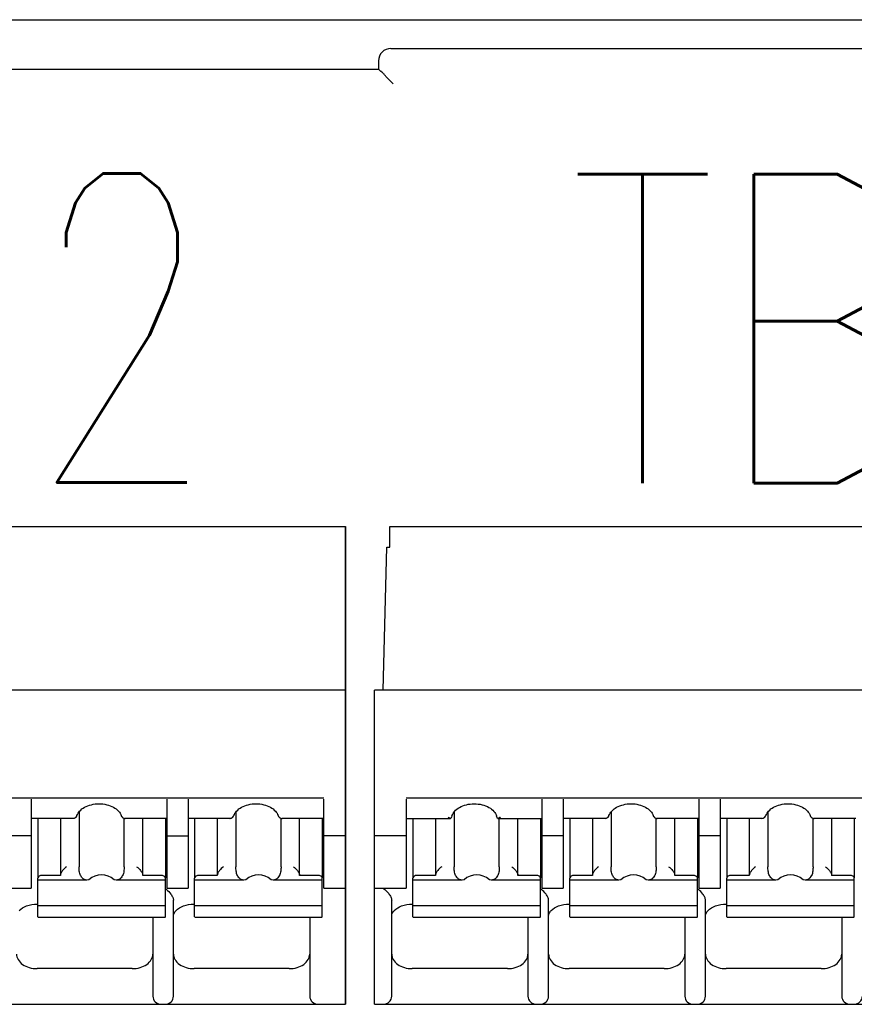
# Model space of a CAD drawing. Header units: millimetres. Extents: x -1 to 980, y -266 to 617.
# Tile 23 of 35: x 447 to 467, y 181 to 205. Entities that reach past the tile are written whole.
import ezdxf

# ---------------------------------------------------------------- set-up
doc = ezdxf.new("R2010")
doc.units = ezdxf.units.MM
for name, color, linetype in [('10', 3, 'CONTINUOUS'), ('11', 2, 'CONTINUOUS'), ('17', 6, 'CONTINUOUS'), ('19', 2, 'CONTINUOUS')]:
    doc.layers.add(name, color=color, linetype=linetype)
doc.styles.add('STANDARD1', font='romans.shx', dxfattribs={"width": 0.7, "bigfont": 'extfont.shx'})

msp = doc.modelspace()

# ---------------------------------------------------------------- linework, layer by layer
at = {"layer": '10'}
for p, q in [((455.901, 204.3), (475.631, 204.3)), ((455.601, 204), (455.601, 203.8)), ((440.701, 203.8), (455.601, 203.8)), ((455.655, 203.745), (455.601, 203.8)), ((455.96, 203.441), (455.823, 203.578))]:
    msp.add_line(p, q, dxfattribs=at)
msp.add_arc((455.901, 204), 0.3, 89.9666, 179.9609, dxfattribs=at)
for points, knots in [([(455.666, 203.741), (455.664, 203.741), (455.66, 203.742), (455.656, 203.744), (455.655, 203.745)], [0, 0, 0, 0, 0.630248, 1, 1, 1, 1]), ([(455.823, 203.578), (455.805, 203.596), (455.779, 203.625), (455.747, 203.662), (455.726, 203.686), (455.707, 203.707), (455.691, 203.723), (455.68, 203.733), (455.671, 203.739), (455.668, 203.74), (455.666, 203.741)], [0, 0, 0, 0, 0.348915, 0.506, 0.647529, 0.770398, 0.871577, 0.948447, 0.977333, 1, 1, 1, 1])]:
    msp.add_open_spline(points, degree=3, knots=knots, dxfattribs=at)
at = {"layer": '11'}
msp.add_line((414.623, 205), (481.679, 205), dxfattribs=at)
at = {"layer": '17'}
for p, q in [((431.526, 192.7), (454.801, 192.7)), ((454.801, 192.7), (454.801, 181.1)), ((454.801, 181.1), (454.801, 192.7)), ((455.876, 192.2), (455.876, 192.7)), ((455.876, 192.7), (479.151, 192.7)), ((455.717, 188.726), (455.803, 192.2)), ((455.803, 192.2), (455.876, 192.2)), ((454.801, 188.726), (431.151, 188.726)), ((455.501, 181.1), (455.501, 188.726)), ((479.151, 188.726), (455.501, 188.726)), ((431.922, 186.108), (454.272, 186.108)), ((447.166, 186.081), (447.166, 183.918)), ((450.466, 183.918), (450.466, 186.081)), ((450.976, 186.081), (450.976, 183.918)), ((454.276, 183.918), (454.276, 186.081)), ((456.272, 186.108), (478.622, 186.108)), ((456.276, 186.081), (456.276, 183.918)), ((459.576, 183.918), (459.576, 186.081)), ((460.086, 186.081), (460.086, 183.918)), ((463.386, 183.918), (463.386, 186.081)), ((463.896, 186.081), (463.896, 183.918)), ((448.328, 185.771), (448.328, 184.441)), ((452.138, 185.771), (452.138, 184.441)), ((457.438, 185.766), (457.438, 184.441)), ((461.248, 185.771), (461.248, 184.441)), ((465.058, 185.771), (465.058, 184.441)), ((448.183, 185.614), (447.166, 185.614)), ((447.326, 185.614), (447.326, 184.173)), ((447.876, 185.614), (447.876, 184.229)), ((448.273, 185.669), (448.278, 185.682)), ((448.278, 185.682), (448.278, 185.682)), ((449.354, 185.682), (449.354, 185.682)), ((449.386, 185.636), (449.393, 185.631)), ((449.415, 185.619), (449.436, 185.614)), ((449.424, 184.441), (449.424, 185.617)), ((449.429, 185.615), (449.448, 185.614)), ((449.436, 185.614), (449.448, 185.614)), ((450.466, 185.614), (449.448, 185.614)), ((449.876, 184.229), (449.876, 185.614)), ((450.426, 185.614), (450.426, 184.173)), ((451.993, 185.614), (450.976, 185.614)), ((451.136, 185.614), (451.136, 184.173)), ((451.686, 185.614), (451.686, 184.229)), ((452.083, 185.669), (452.088, 185.682)), ((452.088, 185.682), (452.088, 185.682)), ((453.164, 185.682), (453.164, 185.682)), ((453.196, 185.636), (453.203, 185.631)), ((453.225, 185.619), (453.246, 185.614)), ((453.234, 184.441), (453.234, 185.617)), ((453.239, 185.615), (453.258, 185.614)), ((453.246, 185.614), (453.258, 185.614)), ((454.276, 185.614), (453.258, 185.614)), ((453.686, 184.229), (453.686, 185.614)), ((454.236, 185.614), (454.236, 184.173)), ((456.276, 185.614), (457.352, 185.614)), ((456.436, 185.614), (456.436, 184.173)), ((456.986, 185.614), (456.986, 184.229)), ((457.357, 185.614), (457.352, 185.614)), ((458.5, 185.614), (458.494, 185.614)), ((458.5, 185.614), (459.576, 185.614)), ((458.534, 184.441), (458.534, 185.614)), ((458.986, 184.229), (458.986, 185.614)), ((459.536, 185.614), (459.536, 184.173)), ((461.103, 185.614), (460.086, 185.614)), ((460.246, 185.614), (460.246, 184.173)), ((460.796, 185.614), (460.796, 184.229)), ((461.103, 185.614), (461.122, 185.615)), ((461.122, 185.615), (461.145, 185.623)), ((461.145, 185.623), (461.159, 185.631)), ((461.159, 185.631), (461.176, 185.645)), ((461.159, 185.631), (461.159, 185.631)), ((461.176, 185.645), (461.193, 185.669)), ((461.193, 185.669), (461.198, 185.682)), ((461.198, 185.682), (461.198, 185.682)), ((462.274, 185.682), (462.274, 185.682)), ((462.306, 185.636), (462.313, 185.631)), ((462.335, 185.619), (462.356, 185.614)), ((462.344, 184.441), (462.344, 185.617)), ((462.349, 185.615), (462.368, 185.614)), ((462.356, 185.614), (462.368, 185.614)), ((463.386, 185.614), (462.368, 185.614)), ((462.796, 184.229), (462.796, 185.614)), ((463.346, 185.614), (463.346, 184.173)), ((464.913, 185.614), (463.896, 185.614)), ((464.056, 185.614), (464.056, 184.173)), ((464.606, 185.614), (464.606, 184.229)), ((464.913, 185.614), (464.932, 185.615)), ((464.932, 185.615), (464.955, 185.623)), ((464.955, 185.623), (464.969, 185.631)), ((464.969, 185.631), (464.986, 185.645)), ((464.969, 185.631), (464.969, 185.631)), ((464.986, 185.645), (465.003, 185.669)), ((465.003, 185.669), (465.008, 185.682)), ((465.008, 185.682), (465.008, 185.682)), ((466.084, 185.682), (466.084, 185.682)), ((466.116, 185.636), (466.123, 185.631)), ((466.145, 185.619), (466.166, 185.614)), ((466.154, 184.441), (466.154, 185.617)), ((466.159, 185.615), (466.178, 185.614)), ((466.166, 185.614), (466.178, 185.614)), ((467.196, 185.614), (466.178, 185.614)), ((466.606, 184.229), (466.606, 185.614)), ((467.156, 185.614), (467.156, 184.173)), ((447.166, 185.19), (446.656, 185.19)), ((450.466, 185.19), (450.976, 185.19)), ((454.801, 185.19), (454.276, 185.19)), ((456.276, 185.19), (455.501, 185.19)), ((460.086, 185.19), (459.576, 185.19)), ((463.896, 185.19), (463.386, 185.19)), ((447.326, 183.223), (447.326, 184.159)), ((448.521, 184.114), (447.326, 184.114)), ((447.876, 184.229), (447.426, 184.229)), ((448.568, 184.123), (448.521, 184.114)), ((449.231, 184.114), (449.184, 184.123)), ((450.426, 184.114), (449.231, 184.114)), ((450.326, 184.229), (449.876, 184.229)), ((450.426, 183.223), (450.426, 184.159)), ((451.136, 183.223), (451.136, 184.159)), ((452.331, 184.114), (451.136, 184.114)), ((451.686, 184.229), (451.236, 184.229)), ((452.378, 184.123), (452.331, 184.114)), ((453.041, 184.114), (452.994, 184.123)), ((454.236, 184.114), (453.041, 184.114)), ((454.136, 184.229), (453.686, 184.229)), ((454.236, 183.223), (454.236, 184.159)), ((456.436, 183.223), (456.436, 184.159)), ((457.631, 184.114), (456.436, 184.114)), ((456.986, 184.229), (456.536, 184.229)), ((457.678, 184.123), (457.631, 184.114)), ((458.341, 184.114), (458.294, 184.123)), ((459.536, 184.114), (458.341, 184.114)), ((459.436, 184.229), (458.986, 184.229)), ((459.536, 183.223), (459.536, 184.159)), ((460.246, 183.223), (460.246, 184.159)), ((461.441, 184.114), (460.246, 184.114)), ((460.796, 184.229), (460.346, 184.229)), ((461.488, 184.123), (461.441, 184.114)), ((462.151, 184.114), (462.104, 184.123)), ((463.346, 184.114), (462.151, 184.114)), ((463.246, 184.229), (462.796, 184.229)), ((463.346, 183.223), (463.346, 184.159)), ((464.056, 183.223), (464.056, 184.159)), ((465.251, 184.114), (464.056, 184.114)), ((464.606, 184.229), (464.156, 184.229)), ((465.298, 184.123), (465.251, 184.114)), ((465.961, 184.114), (465.914, 184.123)), ((467.156, 184.114), (465.961, 184.114)), ((467.056, 184.229), (466.606, 184.229)), ((467.156, 183.223), (467.156, 184.159)), ((446.656, 183.918), (447.166, 183.918)), ((450.466, 183.918), (450.976, 183.918)), ((454.276, 183.918), (454.801, 183.918)), ((455.501, 183.918), (456.276, 183.918)), ((459.576, 183.918), (460.086, 183.918)), ((463.386, 183.918), (463.896, 183.918)), ((450.621, 181.3), (450.621, 183.628)), ((455.921, 181.3), (455.921, 183.628)), ((459.731, 181.3), (459.731, 183.628)), ((463.541, 181.3), (463.541, 183.628)), ((447.311, 183.534), (447.326, 183.534)), ((450.426, 183.494), (447.326, 183.494)), ((451.121, 183.534), (451.136, 183.534)), ((454.236, 183.494), (451.136, 183.494)), ((456.421, 183.534), (456.436, 183.534)), ((459.536, 183.494), (456.436, 183.494)), ((460.231, 183.534), (460.246, 183.534)), ((463.346, 183.494), (460.246, 183.494)), ((464.041, 183.534), (464.056, 183.534)), ((467.156, 183.494), (464.056, 183.494)), ((447.326, 183.223), (447.335, 183.216)), ((447.335, 183.216), (450.417, 183.216)), ((450.121, 183.216), (450.121, 181.3)), ((450.417, 183.216), (450.426, 183.223)), ((451.136, 183.223), (451.145, 183.216)), ((451.145, 183.216), (454.227, 183.216)), ((453.931, 183.216), (453.931, 181.3)), ((454.227, 183.216), (454.236, 183.223)), ((456.436, 183.223), (456.445, 183.216)), ((456.445, 183.216), (459.527, 183.216)), ((459.231, 183.216), (459.231, 181.3)), ((459.527, 183.216), (459.536, 183.223)), ((460.246, 183.223), (460.255, 183.216)), ((460.255, 183.216), (463.337, 183.216)), ((463.041, 183.216), (463.041, 181.3)), ((463.337, 183.216), (463.346, 183.223)), ((464.056, 183.223), (464.065, 183.216)), ((464.065, 183.216), (467.147, 183.216)), ((466.851, 183.216), (466.851, 181.3)), ((467.147, 183.216), (467.156, 183.223)), ((449.621, 181.966), (447.311, 181.966)), ((453.431, 181.966), (451.121, 181.966)), ((458.731, 181.966), (456.421, 181.966)), ((462.541, 181.966), (460.231, 181.966)), ((466.351, 181.966), (464.041, 181.966)), ((431.151, 181.1), (454.801, 181.1)), ((431.151, 181.1), (454.801, 181.1)), ((455.501, 181.1), (479.151, 181.1)), ((455.501, 181.1), (479.151, 181.1))]:
    msp.add_line(p, q, dxfattribs=at)
for points in [[(448.207, 185.616), (448.212, 185.618), (448.22, 185.621)], [(448.22, 185.621), (448.229, 185.625), (448.237, 185.63), (448.239, 185.631)], [(448.239, 185.631), (448.256, 185.645), (448.273, 185.669)], [(449.354, 185.682), (449.354, 185.68), (449.363, 185.662), (449.373, 185.647), (449.386, 185.636)], [(449.393, 185.631), (449.395, 185.629), (449.415, 185.619)], [(452.017, 185.616), (452.022, 185.618), (452.03, 185.621)], [(452.03, 185.621), (452.039, 185.625), (452.047, 185.63), (452.049, 185.631)], [(452.049, 185.631), (452.066, 185.645), (452.083, 185.669)], [(453.164, 185.682), (453.164, 185.68), (453.173, 185.662), (453.183, 185.647), (453.196, 185.636)], [(453.203, 185.631), (453.205, 185.629), (453.225, 185.619)], [(462.274, 185.682), (462.274, 185.68), (462.283, 185.662), (462.293, 185.647), (462.306, 185.636)], [(462.313, 185.631), (462.315, 185.629), (462.335, 185.619)], [(466.084, 185.682), (466.084, 185.68), (466.093, 185.662), (466.103, 185.647), (466.116, 185.636)], [(466.123, 185.631), (466.125, 185.629), (466.145, 185.619)]]:
    msp.add_lwpolyline(points, dxfattribs=at)
for centre, radius, start, end in [((448.189, 185.687), 0.0733, 280.6299, 283.8654), ((448.176, 185.725), 0.113, 292.3553, 301.5652), ((451.999, 185.687), 0.0733, 280.6299, 283.8655), ((451.986, 185.725), 0.113, 292.3553, 301.5652), ((458.668, 185.73), 0.21, 196.0373, 197.4977), ((461.096, 185.725), 0.113, 292.3553, 301.5652), ((464.906, 185.725), 0.113, 292.3553, 301.5652), ((450.101, 183.459), 0.554, 51.677, 54.0544), ((459.211, 183.459), 0.553, 51.6712, 54.0521), ((463.021, 183.459), 0.553, 51.6712, 54.0521), ((450.321, 181.3), 0.2, 180, 270), ((450.421, 181.3), 0.2, 270, 0), ((454.131, 181.3), 0.2, 180, 270), ((455.721, 181.3), 0.2, 270, 0), ((459.431, 181.3), 0.2, 180, 270), ((459.531, 181.3), 0.2, 270, 0), ((463.241, 181.3), 0.2, 180, 270), ((463.341, 181.3), 0.2, 270, 0), ((467.051, 181.3), 0.2, 180, 270), ((467.151, 181.3), 0.2, 270, 0)]:
    msp.add_arc(centre, radius, start, end, dxfattribs=at)
for centre, start_param, end_param in [((448.876, 183.56), 5.687939, 6.878432), ((452.686, 183.56), -0.595246, 0.595246), ((457.986, 183.56), -0.595246, 0.595246), ((461.796, 183.56), -0.595246, 0.595246), ((465.606, 183.56), -0.595246, 0.595246)]:
    msp.add_ellipse(centre, major_axis=(0, 0.68), ratio=0.809289, start_param=start_param, end_param=end_param, dxfattribs=at)
for points, knots in [([(448.278, 185.682), (448.292, 185.722), (448.344, 185.802), (448.468, 185.893), (448.631, 185.954), (448.816, 185.975), (449.001, 185.954), (449.164, 185.893), (449.288, 185.802), (449.34, 185.722), (449.354, 185.682)], [0, 0, 0, 0, 0.097735, 0.216504, 0.353305, 0.499987, 0.646673, 0.783484, 0.902261, 1, 1, 1, 1]), ([(452.088, 185.682), (452.102, 185.722), (452.154, 185.802), (452.278, 185.893), (452.441, 185.954), (452.626, 185.975), (452.811, 185.954), (452.974, 185.893), (453.098, 185.802), (453.15, 185.722), (453.164, 185.682)], [0, 0, 0, 0, 0.097735, 0.216504, 0.353305, 0.499987, 0.646673, 0.783484, 0.902261, 1, 1, 1, 1]), ([(457.385, 185.672), (457.397, 185.712), (457.447, 185.796), (457.571, 185.89), (457.737, 185.953), (457.926, 185.975), (458.115, 185.953), (458.281, 185.89), (458.405, 185.796), (458.455, 185.712), (458.467, 185.672)], [0, 0, 0, 0, 0.096884, 0.215176, 0.352374, 0.499986, 0.647601, 0.784808, 0.903108, 1, 1, 1, 1]), ([(461.198, 185.682), (461.212, 185.722), (461.264, 185.802), (461.388, 185.893), (461.551, 185.954), (461.736, 185.975), (461.921, 185.954), (462.084, 185.893), (462.208, 185.802), (462.26, 185.722), (462.274, 185.682)], [0, 0, 0, 0, 0.097735, 0.216504, 0.353305, 0.499987, 0.646673, 0.783484, 0.902261, 1, 1, 1, 1]), ([(465.008, 185.682), (465.022, 185.722), (465.074, 185.802), (465.198, 185.893), (465.361, 185.954), (465.546, 185.975), (465.731, 185.954), (465.894, 185.893), (466.018, 185.802), (466.07, 185.722), (466.084, 185.682)], [0, 0, 0, 0, 0.097735, 0.216504, 0.353305, 0.499987, 0.646673, 0.783484, 0.902261, 1, 1, 1, 1]), ([(448.183, 185.614), (448.185, 185.614), (448.192, 185.614), (448.198, 185.615), (448.203, 185.615)], [0, 0, 0, 0, 0.285699, 1, 1, 1, 1]), ([(451.993, 185.614), (451.995, 185.614), (452.002, 185.614), (452.008, 185.615), (452.013, 185.615)], [0, 0, 0, 0, 0.285699, 1, 1, 1, 1]), ([(457.318, 185.625), (457.316, 185.626), (457.307, 185.632), (457.299, 185.638), (457.293, 185.643)], [0, 0, 0, 0, 0.236134, 1, 1, 1, 1]), ([(457.352, 185.614), (457.349, 185.614), (457.337, 185.615), (457.326, 185.62), (457.318, 185.625)], [0, 0, 0, 0, 0.221499, 1, 1, 1, 1]), ([(458.534, 185.625), (458.531, 185.623), (458.521, 185.618), (458.508, 185.614), (458.5, 185.614)], [0, 0, 0, 0, 0.280842, 1, 1, 1, 1]), ([(458.558, 185.643), (458.556, 185.641), (458.549, 185.635), (458.54, 185.629), (458.534, 185.625)], [0, 0, 0, 0, 0.263683, 1, 1, 1, 1]), ([(448.026, 184.441), (447.989, 184.415), (447.939, 184.367), (447.896, 184.3), (447.88, 184.259), (447.876, 184.238), (447.876, 184.229)], [0, 0, 0, 0, 0.505177, 0.770933, 0.894072, 1, 1, 1, 1]), ([(448.364, 184.229), (448.355, 184.244), (448.343, 184.278), (448.33, 184.349), (448.328, 184.405), (448.328, 184.441)], [0, 0, 0, 0, 0.232447, 0.501393, 1, 1, 1, 1]), ([(449.424, 184.441), (449.424, 184.405), (449.421, 184.349), (449.409, 184.278), (449.396, 184.244), (449.388, 184.229)], [0, 0, 0, 0, 0.498632, 0.767564, 1, 1, 1, 1]), ([(449.726, 184.441), (449.763, 184.415), (449.812, 184.367), (449.856, 184.3), (449.872, 184.259), (449.876, 184.238), (449.876, 184.229)], [0, 0, 0, 0, 0.505177, 0.770935, 0.894073, 1, 1, 1, 1]), ([(451.836, 184.441), (451.799, 184.415), (451.749, 184.367), (451.706, 184.3), (451.69, 184.259), (451.686, 184.238), (451.686, 184.229)], [0, 0, 0, 0, 0.505177, 0.770933, 0.894072, 1, 1, 1, 1]), ([(452.174, 184.229), (452.165, 184.244), (452.153, 184.278), (452.14, 184.349), (452.138, 184.405), (452.138, 184.441)], [0, 0, 0, 0, 0.232447, 0.501393, 1, 1, 1, 1]), ([(453.234, 184.441), (453.234, 184.405), (453.231, 184.349), (453.219, 184.278), (453.206, 184.244), (453.198, 184.229)], [0, 0, 0, 0, 0.498632, 0.767564, 1, 1, 1, 1]), ([(453.536, 184.441), (453.573, 184.415), (453.622, 184.367), (453.666, 184.3), (453.682, 184.259), (453.686, 184.238), (453.686, 184.229)], [0, 0, 0, 0, 0.505177, 0.770935, 0.894073, 1, 1, 1, 1]), ([(457.136, 184.441), (457.099, 184.415), (457.049, 184.367), (457.006, 184.3), (456.99, 184.259), (456.986, 184.238), (456.986, 184.229)], [0, 0, 0, 0, 0.505177, 0.770933, 0.894072, 1, 1, 1, 1]), ([(457.474, 184.229), (457.465, 184.244), (457.453, 184.278), (457.44, 184.349), (457.438, 184.405), (457.438, 184.441)], [0, 0, 0, 0, 0.232447, 0.501393, 1, 1, 1, 1]), ([(458.534, 184.441), (458.534, 184.405), (458.531, 184.349), (458.519, 184.278), (458.506, 184.244), (458.498, 184.229)], [0, 0, 0, 0, 0.498632, 0.767564, 1, 1, 1, 1]), ([(458.836, 184.441), (458.873, 184.415), (458.922, 184.367), (458.966, 184.3), (458.982, 184.259), (458.986, 184.238), (458.986, 184.229)], [0, 0, 0, 0, 0.505177, 0.770935, 0.894073, 1, 1, 1, 1]), ([(460.946, 184.441), (460.909, 184.415), (460.859, 184.367), (460.816, 184.3), (460.8, 184.259), (460.796, 184.238), (460.796, 184.229)], [0, 0, 0, 0, 0.505177, 0.770933, 0.894072, 1, 1, 1, 1]), ([(461.284, 184.229), (461.275, 184.244), (461.263, 184.278), (461.25, 184.349), (461.248, 184.405), (461.248, 184.441)], [0, 0, 0, 0, 0.232447, 0.501393, 1, 1, 1, 1]), ([(462.344, 184.441), (462.344, 184.405), (462.341, 184.349), (462.329, 184.278), (462.316, 184.244), (462.308, 184.229)], [0, 0, 0, 0, 0.498632, 0.767564, 1, 1, 1, 1]), ([(462.646, 184.441), (462.683, 184.415), (462.732, 184.367), (462.776, 184.3), (462.792, 184.259), (462.796, 184.238), (462.796, 184.229)], [0, 0, 0, 0, 0.505177, 0.770935, 0.894073, 1, 1, 1, 1]), ([(464.756, 184.441), (464.719, 184.415), (464.669, 184.367), (464.626, 184.3), (464.61, 184.259), (464.606, 184.238), (464.606, 184.229)], [0, 0, 0, 0, 0.505177, 0.770933, 0.894072, 1, 1, 1, 1]), ([(465.094, 184.229), (465.085, 184.244), (465.073, 184.278), (465.06, 184.349), (465.058, 184.405), (465.058, 184.441)], [0, 0, 0, 0, 0.232447, 0.501393, 1, 1, 1, 1]), ([(466.154, 184.441), (466.154, 184.405), (466.151, 184.349), (466.139, 184.278), (466.126, 184.244), (466.118, 184.229)], [0, 0, 0, 0, 0.498632, 0.767564, 1, 1, 1, 1]), ([(466.456, 184.441), (466.493, 184.415), (466.542, 184.367), (466.586, 184.3), (466.602, 184.259), (466.606, 184.238), (466.606, 184.229)], [0, 0, 0, 0, 0.505177, 0.770935, 0.894073, 1, 1, 1, 1]), ([(447.328, 184.173), (447.328, 184.172), (447.327, 184.167), (447.326, 184.163), (447.326, 184.159)], [0, 0, 0, 0, 0.263592, 1, 1, 1, 1]), ([(447.426, 184.229), (447.404, 184.229), (447.364, 184.221), (447.333, 184.19), (447.328, 184.173)], [0, 0, 0, 0, 0.548288, 1, 1, 1, 1]), ([(448.402, 184.173), (448.398, 184.177), (448.384, 184.195), (448.372, 184.214), (448.364, 184.229)], [0, 0, 0, 0, 0.255133, 1, 1, 1, 1]), ([(448.521, 184.114), (448.5, 184.115), (448.454, 184.125), (448.417, 184.155), (448.402, 184.173)], [0, 0, 0, 0, 0.474173, 1, 1, 1, 1]), ([(449.35, 184.173), (449.335, 184.155), (449.298, 184.125), (449.252, 184.115), (449.231, 184.114)], [0, 0, 0, 0, 0.525827, 1, 1, 1, 1]), ([(449.388, 184.229), (449.386, 184.224), (449.374, 184.205), (449.361, 184.186), (449.35, 184.173)], [0, 0, 0, 0, 0.245324, 1, 1, 1, 1]), ([(450.405, 184.202), (450.4, 184.206), (450.377, 184.223), (450.347, 184.229), (450.326, 184.229)], [0, 0, 0, 0, 0.231599, 1, 1, 1, 1]), ([(450.424, 184.173), (450.423, 184.176), (450.419, 184.187), (450.411, 184.196), (450.405, 184.202)], [0, 0, 0, 0, 0.2371, 1, 1, 1, 1]), ([(450.426, 184.159), (450.426, 184.163), (450.425, 184.167), (450.424, 184.172), (450.424, 184.173)], [0, 0, 0, 0, 0.736411, 1, 1, 1, 1]), ([(451.138, 184.173), (451.138, 184.172), (451.137, 184.167), (451.136, 184.163), (451.136, 184.159)], [0, 0, 0, 0, 0.263592, 1, 1, 1, 1]), ([(451.236, 184.229), (451.214, 184.229), (451.174, 184.221), (451.143, 184.19), (451.138, 184.173)], [0, 0, 0, 0, 0.548288, 1, 1, 1, 1]), ([(452.212, 184.173), (452.208, 184.177), (452.194, 184.195), (452.182, 184.214), (452.174, 184.229)], [0, 0, 0, 0, 0.255133, 1, 1, 1, 1]), ([(452.331, 184.114), (452.31, 184.115), (452.264, 184.125), (452.227, 184.155), (452.212, 184.173)], [0, 0, 0, 0, 0.474173, 1, 1, 1, 1]), ([(453.16, 184.173), (453.145, 184.155), (453.108, 184.125), (453.062, 184.115), (453.041, 184.114)], [0, 0, 0, 0, 0.525827, 1, 1, 1, 1]), ([(453.198, 184.229), (453.196, 184.224), (453.184, 184.205), (453.171, 184.186), (453.16, 184.173)], [0, 0, 0, 0, 0.245324, 1, 1, 1, 1]), ([(454.215, 184.202), (454.21, 184.206), (454.187, 184.223), (454.157, 184.229), (454.136, 184.229)], [0, 0, 0, 0, 0.231599, 1, 1, 1, 1]), ([(454.234, 184.173), (454.233, 184.176), (454.229, 184.187), (454.221, 184.196), (454.215, 184.202)], [0, 0, 0, 0, 0.2371, 1, 1, 1, 1]), ([(454.236, 184.159), (454.236, 184.163), (454.235, 184.167), (454.234, 184.172), (454.234, 184.173)], [0, 0, 0, 0, 0.736411, 1, 1, 1, 1]), ([(456.438, 184.173), (456.438, 184.172), (456.437, 184.167), (456.436, 184.163), (456.436, 184.159)], [0, 0, 0, 0, 0.263592, 1, 1, 1, 1]), ([(456.536, 184.229), (456.514, 184.229), (456.474, 184.221), (456.443, 184.19), (456.438, 184.173)], [0, 0, 0, 0, 0.548288, 1, 1, 1, 1]), ([(457.512, 184.173), (457.508, 184.177), (457.494, 184.195), (457.482, 184.214), (457.474, 184.229)], [0, 0, 0, 0, 0.255133, 1, 1, 1, 1]), ([(457.631, 184.114), (457.61, 184.115), (457.564, 184.125), (457.527, 184.155), (457.512, 184.173)], [0, 0, 0, 0, 0.474173, 1, 1, 1, 1]), ([(458.46, 184.173), (458.445, 184.155), (458.408, 184.125), (458.362, 184.115), (458.341, 184.114)], [0, 0, 0, 0, 0.525827, 1, 1, 1, 1]), ([(458.498, 184.229), (458.496, 184.224), (458.484, 184.205), (458.471, 184.186), (458.46, 184.173)], [0, 0, 0, 0, 0.245324, 1, 1, 1, 1]), ([(459.515, 184.202), (459.51, 184.206), (459.487, 184.223), (459.457, 184.229), (459.436, 184.229)], [0, 0, 0, 0, 0.231599, 1, 1, 1, 1]), ([(459.534, 184.173), (459.533, 184.176), (459.529, 184.187), (459.521, 184.196), (459.515, 184.202)], [0, 0, 0, 0, 0.2371, 1, 1, 1, 1]), ([(459.536, 184.159), (459.536, 184.163), (459.535, 184.167), (459.534, 184.172), (459.534, 184.173)], [0, 0, 0, 0, 0.736411, 1, 1, 1, 1]), ([(460.248, 184.173), (460.248, 184.172), (460.247, 184.167), (460.246, 184.163), (460.246, 184.159)], [0, 0, 0, 0, 0.263592, 1, 1, 1, 1]), ([(460.346, 184.229), (460.324, 184.229), (460.284, 184.221), (460.253, 184.19), (460.248, 184.173)], [0, 0, 0, 0, 0.548288, 1, 1, 1, 1]), ([(461.322, 184.173), (461.318, 184.177), (461.304, 184.195), (461.292, 184.214), (461.284, 184.229)], [0, 0, 0, 0, 0.255133, 1, 1, 1, 1]), ([(461.441, 184.114), (461.42, 184.115), (461.374, 184.125), (461.337, 184.155), (461.322, 184.173)], [0, 0, 0, 0, 0.474173, 1, 1, 1, 1]), ([(462.27, 184.173), (462.255, 184.155), (462.218, 184.125), (462.172, 184.115), (462.151, 184.114)], [0, 0, 0, 0, 0.525827, 1, 1, 1, 1]), ([(462.308, 184.229), (462.306, 184.224), (462.294, 184.205), (462.281, 184.186), (462.27, 184.173)], [0, 0, 0, 0, 0.245324, 1, 1, 1, 1]), ([(463.325, 184.202), (463.32, 184.206), (463.297, 184.223), (463.267, 184.229), (463.246, 184.229)], [0, 0, 0, 0, 0.231599, 1, 1, 1, 1]), ([(463.344, 184.173), (463.343, 184.176), (463.339, 184.187), (463.331, 184.196), (463.325, 184.202)], [0, 0, 0, 0, 0.2371, 1, 1, 1, 1]), ([(463.346, 184.159), (463.346, 184.163), (463.345, 184.167), (463.344, 184.172), (463.344, 184.173)], [0, 0, 0, 0, 0.736411, 1, 1, 1, 1]), ([(464.058, 184.173), (464.058, 184.172), (464.057, 184.167), (464.056, 184.163), (464.056, 184.159)], [0, 0, 0, 0, 0.263592, 1, 1, 1, 1]), ([(464.156, 184.229), (464.134, 184.229), (464.094, 184.221), (464.063, 184.19), (464.058, 184.173)], [0, 0, 0, 0, 0.548288, 1, 1, 1, 1]), ([(465.132, 184.173), (465.128, 184.177), (465.114, 184.195), (465.102, 184.214), (465.094, 184.229)], [0, 0, 0, 0, 0.255133, 1, 1, 1, 1]), ([(465.251, 184.114), (465.23, 184.115), (465.184, 184.125), (465.147, 184.155), (465.132, 184.173)], [0, 0, 0, 0, 0.474173, 1, 1, 1, 1]), ([(466.08, 184.173), (466.065, 184.155), (466.028, 184.125), (465.982, 184.115), (465.961, 184.114)], [0, 0, 0, 0, 0.525827, 1, 1, 1, 1]), ([(466.118, 184.229), (466.116, 184.224), (466.104, 184.205), (466.091, 184.186), (466.08, 184.173)], [0, 0, 0, 0, 0.245324, 1, 1, 1, 1]), ([(467.135, 184.202), (467.13, 184.206), (467.107, 184.223), (467.077, 184.229), (467.056, 184.229)], [0, 0, 0, 0, 0.231599, 1, 1, 1, 1]), ([(467.154, 184.173), (467.153, 184.176), (467.149, 184.187), (467.141, 184.196), (467.135, 184.202)], [0, 0, 0, 0, 0.2371, 1, 1, 1, 1]), ([(467.156, 184.159), (467.156, 184.163), (467.155, 184.167), (467.154, 184.172), (467.154, 184.173)], [0, 0, 0, 0, 0.736411, 1, 1, 1, 1]), ([(450.444, 183.893), (450.488, 183.859), (450.547, 183.797), (450.599, 183.714), (450.617, 183.664), (450.621, 183.639), (450.621, 183.628)], [0, 0, 0, 0, 0.511825, 0.774728, 0.895528, 1, 1, 1, 1]), ([(455.721, 183.911), (455.77, 183.876), (455.836, 183.812), (455.894, 183.722), (455.916, 183.668), (455.921, 183.64), (455.921, 183.628)], [0, 0, 0, 0, 0.505208, 0.770961, 0.894089, 1, 1, 1, 1]), ([(459.731, 183.628), (459.731, 183.639), (459.727, 183.664), (459.709, 183.714), (459.657, 183.797), (459.598, 183.859), (459.554, 183.893)], [0, 0, 0, 0, 0.104509, 0.225342, 0.488212, 1, 1, 1, 1]), ([(463.541, 183.628), (463.541, 183.639), (463.537, 183.664), (463.519, 183.714), (463.467, 183.797), (463.408, 183.859), (463.364, 183.893)], [0, 0, 0, 0, 0.104509, 0.225342, 0.488212, 1, 1, 1, 1]), ([(446.874, 183.376), (446.922, 183.428), (447.065, 183.509), (447.224, 183.534), (447.311, 183.534)], [0, 0, 0, 0, 0.447984, 1, 1, 1, 1]), ([(450.621, 183.239), (450.621, 183.261), (450.633, 183.313), (450.664, 183.355), (450.684, 183.376)], [0, 0, 0, 0, 0.429671, 1, 1, 1, 1]), ([(450.684, 183.376), (450.732, 183.428), (450.875, 183.509), (451.034, 183.534), (451.121, 183.534)], [0, 0, 0, 0, 0.447984, 1, 1, 1, 1]), ([(455.921, 183.239), (455.921, 183.261), (455.933, 183.313), (455.964, 183.355), (455.984, 183.376)], [0, 0, 0, 0, 0.429707, 1, 1, 1, 1]), ([(455.984, 183.376), (456.032, 183.428), (456.175, 183.509), (456.334, 183.534), (456.421, 183.534)], [0, 0, 0, 0, 0.447956, 1, 1, 1, 1]), ([(459.731, 183.239), (459.731, 183.261), (459.743, 183.313), (459.774, 183.355), (459.794, 183.376)], [0, 0, 0, 0, 0.429707, 1, 1, 1, 1]), ([(459.794, 183.376), (459.842, 183.428), (459.985, 183.509), (460.144, 183.534), (460.231, 183.534)], [0, 0, 0, 0, 0.447956, 1, 1, 1, 1]), ([(463.541, 183.239), (463.541, 183.261), (463.553, 183.313), (463.584, 183.355), (463.604, 183.376)], [0, 0, 0, 0, 0.429707, 1, 1, 1, 1]), ([(463.604, 183.376), (463.652, 183.428), (463.795, 183.509), (463.954, 183.534), (464.041, 183.534)], [0, 0, 0, 0, 0.447956, 1, 1, 1, 1]), ([(446.811, 182.32), (446.811, 182.297), (446.818, 182.249), (446.858, 182.157), (446.958, 182.057), (447.122, 181.983), (447.246, 181.966), (447.311, 181.966)], [0, 0, 0, 0, 0.103599, 0.210939, 0.44569, 0.712567, 1, 1, 1, 1]), ([(449.621, 181.966), (449.685, 181.966), (449.81, 181.983), (449.974, 182.057), (450.074, 182.157), (450.114, 182.249), (450.121, 182.297), (450.121, 182.32)], [0, 0, 0, 0, 0.287433, 0.55431, 0.789061, 0.896401, 1, 1, 1, 1]), ([(450.621, 182.32), (450.621, 182.297), (450.628, 182.249), (450.668, 182.157), (450.768, 182.057), (450.932, 181.983), (451.056, 181.966), (451.121, 181.966)], [0, 0, 0, 0, 0.103599, 0.210939, 0.44569, 0.712567, 1, 1, 1, 1]), ([(453.431, 181.966), (453.495, 181.966), (453.62, 181.983), (453.784, 182.057), (453.884, 182.157), (453.924, 182.249), (453.931, 182.297), (453.931, 182.32)], [0, 0, 0, 0, 0.287433, 0.55431, 0.789061, 0.896401, 1, 1, 1, 1]), ([(455.921, 182.32), (455.921, 182.297), (455.928, 182.249), (455.968, 182.157), (456.068, 182.057), (456.232, 181.983), (456.356, 181.966), (456.421, 181.966)], [0, 0, 0, 0, 0.103599, 0.210939, 0.44569, 0.712567, 1, 1, 1, 1]), ([(458.731, 181.966), (458.795, 181.966), (458.92, 181.983), (459.084, 182.057), (459.184, 182.157), (459.224, 182.249), (459.231, 182.297), (459.231, 182.32)], [0, 0, 0, 0, 0.287433, 0.55431, 0.789061, 0.896401, 1, 1, 1, 1]), ([(459.731, 182.32), (459.731, 182.297), (459.738, 182.249), (459.778, 182.157), (459.878, 182.057), (460.042, 181.983), (460.166, 181.966), (460.231, 181.966)], [0, 0, 0, 0, 0.103599, 0.210939, 0.44569, 0.712567, 1, 1, 1, 1]), ([(462.541, 181.966), (462.605, 181.966), (462.73, 181.983), (462.894, 182.057), (462.994, 182.157), (463.034, 182.249), (463.041, 182.297), (463.041, 182.32)], [0, 0, 0, 0, 0.287433, 0.55431, 0.789061, 0.896401, 1, 1, 1, 1]), ([(463.541, 182.32), (463.541, 182.297), (463.548, 182.249), (463.588, 182.157), (463.688, 182.057), (463.852, 181.983), (463.976, 181.966), (464.041, 181.966)], [0, 0, 0, 0, 0.103599, 0.210939, 0.44569, 0.712567, 1, 1, 1, 1]), ([(466.351, 181.966), (466.415, 181.966), (466.54, 181.983), (466.704, 182.057), (466.804, 182.157), (466.844, 182.249), (466.851, 182.297), (466.851, 182.32)], [0, 0, 0, 0, 0.287433, 0.55431, 0.789061, 0.896401, 1, 1, 1, 1])]:
    msp.add_open_spline(points, degree=3, knots=knots, dxfattribs=at)
for points in [[(448.207, 185.616), (448.211, 185.617), (448.215, 185.619), (448.219, 185.62)], [(452.017, 185.616), (452.021, 185.617), (452.025, 185.619), (452.029, 185.62)], [(457.385, 185.672), (457.379, 185.651), (457.37, 185.631), (457.357, 185.614)], [(458.48, 185.638), (458.475, 185.647), (458.471, 185.657), (458.468, 185.666)], [(458.494, 185.614), (458.489, 185.622), (458.484, 185.63), (458.48, 185.638)], [(461.122, 185.615), (461.128, 185.616), (461.133, 185.618), (461.139, 185.62)], [(464.932, 185.615), (464.938, 185.616), (464.943, 185.618), (464.949, 185.62)]]:
    msp.add_open_spline(points, degree=3, dxfattribs=at)

# ---------------------------------------------------------------- texts
at = {"layer": '19', "char_height": 7.5, "width": 1, "attachment_point": 5, "style": 'STANDARD1'}
for s, insert in [('TB2', (445.205, 197.517)), ('TB3', (466.627, 197.501))]:
    msp.add_mtext(s, dxfattribs=dict(at, insert=insert))

doc.saveas('drawing.dxf')
